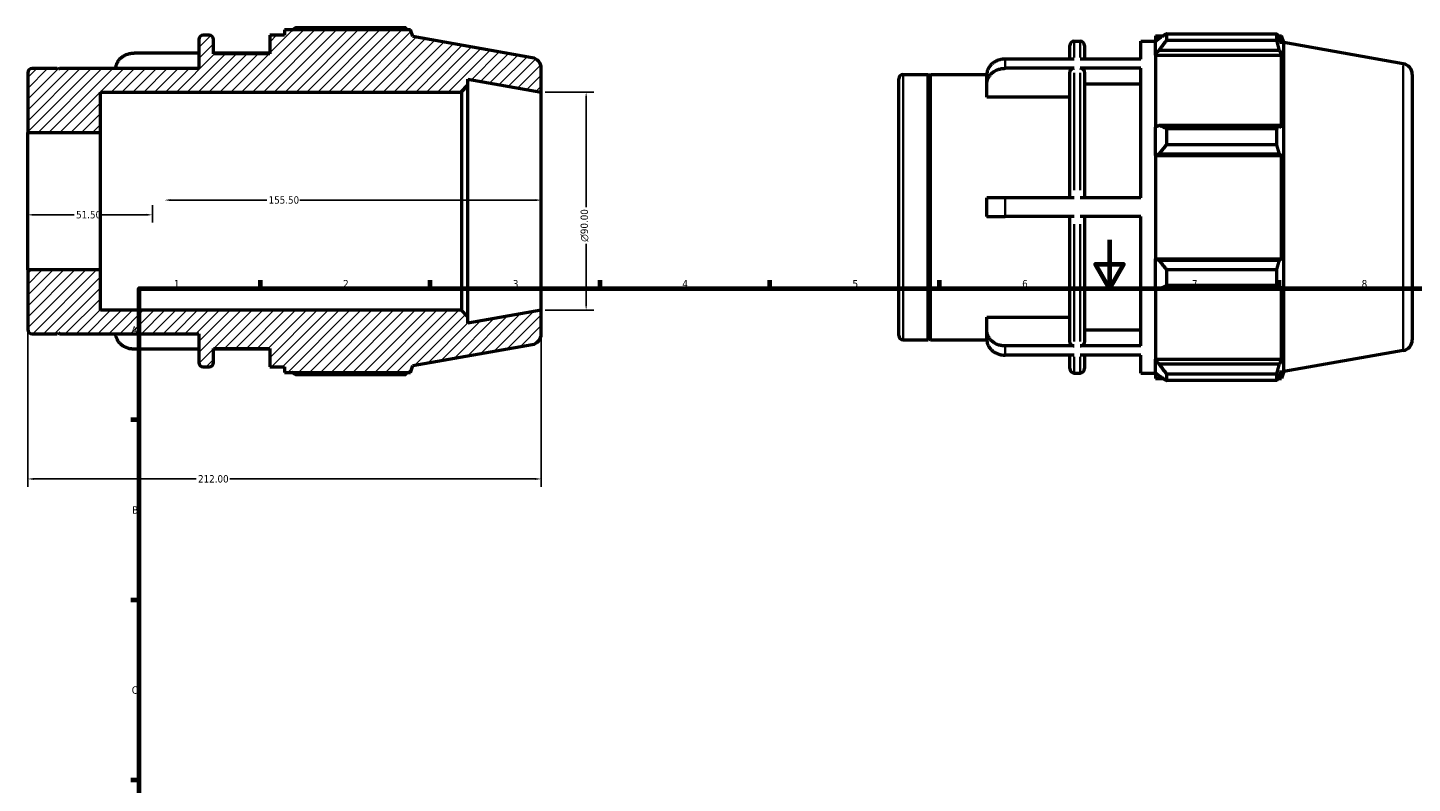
# Model space of a CAD drawing. Header units: millimetres. Extents: x -26 to 927, y -47 to 734.
# Tile 2 of 4: x -26 to 546, y 370 to 682. Entities that reach past the tile are written whole.
import ezdxf

# ---------------------------------------------------------------- set-up
doc = ezdxf.new("R2010")
doc.units = ezdxf.units.MM
for name, color, linetype, lineweight in [('Border (ANSI)', 7, 'Continuous', 70), ('Dimension (ANSI)', 7, 'Continuous', 25), ('Hatch (ANSI)', 7, 'Continuous', 18), ('Visible (ANSI)', 7, 'Continuous', 50), ('Visible Narrow (ANSI)', 7, 'Continuous', 35)]:
    doc.layers.add(name, color=color, linetype=linetype, lineweight=lineweight)
doc.styles.add('Note Text (ANSI)', font='tahoma.ttf')
doc.dimstyles.new('Default - mm (ANSI)', dxfattribs={"dimtxt": 3.048, "dimasz": 2.5, "dimexe": 3.175, "dimexo": 1.6002, "dimgap": 0.8, "dimtad": 0, "dimtoh": 1, "dimrnd": 1e-08, "dimzin": 4, "dimdsep": 46, "dimtxsty": 'Note Text (ANSI)', "dimcen": 0.09, "dimdle": 10, "dimclrd": 256, "dimclre": 256, "dimclrt": 256, "dimadec": 1, "dimazin": 1, "dimtfac": 1, "dimtofl": 0, "dimtmove": 0, "dimatfit": 3, "dimfxl": 1, "dimtolj": 1, "dimtzin": 4, "dimlwd": -1, "dimlwe": -1, "dimarcsym": 0})

# ---------------------------------------------------------------- blocks, each defined once
blk = doc.blocks.new('Borders Default Border')
at = {"layer": 'Border (ANSI)'}
for p, q in [((70.08, 574), (70.08, 577.45)), ((140.17, 574), (140.17, 577.45)), ((210.25, 574), (210.25, 577.45)), ((280.33, 574), (280.33, 577.45)), ((350.42, 574), (350.42, 577.45)), ((490.58, 574), (490.58, 577.45)), ((20, 519.75), (16.55, 519.75)), ((20, 445.5), (16.55, 445.5)), ((20, 371.25), (16.55, 371.25))]:
    blk.add_line(p, q, dxfattribs=at)
at = {"layer": 'Border (ANSI)', "flags": 128}
for points in [[(420.5, 594), (420.5, 574), (414.73, 584), (426.27, 584), (420.5, 574)], [(20, 20), (20, 574), (821, 574), (821, 20), (20, 20)]]:
    blk.add_lwpolyline(points, dxfattribs=at)
at = {"layer": 'Border (ANSI)', "char_height": 3.05, "attachment_point": 7, "style": 'Note Text (ANSI)'}
for s, insert in [('1', (34.35, 574.4)), ('2', (104.2, 574.4)), ('3', (174.26, 574.34)), ('4', (244.23, 574.4)), ('5', (314.48, 574.34)), ('6', (384.49, 574.34)), ('7', (454.6, 574.4)), ('8', (524.63, 574.33)), ('A', (16.78, 555.35)), ('B', (17.15, 481.1)), ('C', (16.95, 406.8))]:
    blk.add_mtext(s, dxfattribs=dict(at, insert=insert))
blk = doc.blocks.new('*D7')
at = {"layer": 'Defpoints', "color": 0, "transparency": 16777216}
for p in [(186, 655), (186, 565), (204.51, 565)]:
    blk.add_point(p, dxfattribs=at)
at = {"layer": 'Dimension (ANSI)', "transparency": 16777216}
for p, q in [((187.6, 655), (207.69, 655)), ((204.51, 652.5), (204.51, 607.57)), ((204.51, 567.5), (204.51, 592.43)), ((187.6, 565), (207.69, 565))]:
    blk.add_line(p, q, dxfattribs=at)
for points in [[(204.1, 652.5), (204.93, 652.5), (204.51, 655)], [(204.1, 567.5), (204.93, 567.5), (204.51, 565)]]:
    blk.add_solid(points, dxfattribs=at)
at = {"layer": 'Dimension (ANSI)', "transparency": 16777216, "insert": (202.22, 593.23), "char_height": 3.048, "attachment_point": 1, "rotation": 90, "style": 'Note Text (ANSI)'}
blk.add_mtext('\\A1;\\fAIGDT|b0|i0;\\H3.0480;\\ln\\fTahoma|b0|i0;\\H3.0480;90.00', dxfattribs=at)
blk = doc.blocks.new('*D8')
at = {"layer": 'Defpoints', "color": 0, "transparency": 16777216}
for p in [(-26, 581.67), (186, 565), (-26, 495.43)]:
    blk.add_point(p, dxfattribs=at)
at = {"layer": 'Dimension (ANSI)', "transparency": 16777216}
for p, q in [((-26, 580.07), (-26, 492.25)), ((186, 563.4), (186, 492.25)), ((-23.5, 495.43), (43.54, 495.43)), ((183.5, 495.43), (57.46, 495.43))]:
    blk.add_line(p, q, dxfattribs=at)
for points in [[(-23.5, 495.84), (-23.5, 495.01), (-26, 495.43)], [(183.5, 495.84), (183.5, 495.01), (186, 495.43)]]:
    blk.add_solid(points, dxfattribs=at)
at = {"layer": 'Dimension (ANSI)', "transparency": 16777216, "insert": (44.34, 497.01), "char_height": 3.048, "attachment_point": 1, "style": 'Note Text (ANSI)'}
blk.add_mtext('\\A1;212.00', dxfattribs=at)
blk = doc.blocks.new('*D9')
at = {"layer": 'Defpoints', "color": 0, "transparency": 16777216}
for p in [(30.5, 610.43), (30.5, 610), (186, 610)]:
    blk.add_point(p, dxfattribs=at)
at = {"layer": 'Dimension (ANSI)', "transparency": 16777216}
for p, q in [((33, 610.43), (72.66, 610.43)), ((183.5, 610.43), (86.34, 610.43))]:
    blk.add_line(p, q, dxfattribs=at)
for points in [[(33, 610.84), (33, 610.01), (30.5, 610.43)], [(183.5, 610.84), (183.5, 610.01), (186, 610.43)]]:
    blk.add_solid(points, dxfattribs=at)
at = {"layer": 'Dimension (ANSI)', "transparency": 16777216, "insert": (73.46, 612.01), "char_height": 3.048, "attachment_point": 1, "style": 'Note Text (ANSI)'}
blk.add_mtext('\\A1;155.50', dxfattribs=at)
blk = doc.blocks.new('*D10')
at = {"layer": 'Defpoints', "color": 0, "transparency": 16777216}
for p in [(-26, 610), (25.5, 610), (25.5, 604.35)]:
    blk.add_point(p, dxfattribs=at)
at = {"layer": 'Dimension (ANSI)', "transparency": 16777216}
for p, q in [((25.5, 608.4), (25.5, 601.18)), ((-23.5, 604.35), (-6.8, 604.35)), ((23, 604.35), (4.8, 604.35))]:
    blk.add_line(p, q, dxfattribs=at)
for points in [[(-23.5, 604.77), (-23.5, 603.93), (-26, 604.35)], [(23, 604.77), (23, 603.93), (25.5, 604.35)]]:
    blk.add_solid(points, dxfattribs=at)
at = {"layer": 'Dimension (ANSI)', "transparency": 16777216, "insert": (-6, 605.94), "char_height": 3.048, "attachment_point": 1, "style": 'Note Text (ANSI)'}
blk.add_mtext('\\A1;51.50', dxfattribs=at)

msp = doc.modelspace()

# ---------------------------------------------------------------- hatches: boundary and pattern name
at = {"layer": 'Hatch (ANSI)'}
h = msp.add_hatch(dxfattribs=at)
h.set_pattern_fill('ANSI31', color=256, scale=25.4, style=0)
h.set_pattern_definition([(45, (0, 0), (-2.245064, 2.245064), [])])
edge = h.paths.add_edge_path()
edge.add_ellipse((181.5, 555.2759), major_axis=(0.7814, -4.4316), ratio=1, start_angle=0, end_angle=80)
edge.add_line((186, 555.2759), (186, 565))
edge.add_line((186, 565), (155.7143, 559.6598))
edge.add_line((155.7143, 559.6598), (155.7143, 562.3))
edge.add_line((155.7143, 562.3), (153.0143, 565))
edge.add_line((153.0143, 565), (4, 565))
edge.add_line((4, 565), (4, 581.672))
edge.add_line((4, 581.672), (-26, 581.672))
edge.add_line((-26, 581.672), (-26, 557.08))
edge.add_ellipse((-24.2, 557.08), major_axis=(-1.8, 0), ratio=1, start_angle=0, end_angle=90)
edge.add_line((-24.2, 555.28), (-13.9, 555.28))
edge.add_line((-13.9, 555.28), (-13.4, 555.78))
edge.add_line((-13.4, 555.78), (-12.9, 555.28))
edge.add_line((-12.9, 555.28), (44.6667, 555.28))
edge.add_line((44.6667, 555.28), (44.6667, 543.4))
edge.add_ellipse((46.4667, 543.4), major_axis=(-1.8, 0), ratio=1, start_angle=0, end_angle=90)
edge.add_line((46.4667, 541.6), (48.9238, 541.6))
edge.add_ellipse((48.9238, 543.4), major_axis=(0, -1.8), ratio=1, start_angle=0, end_angle=90)
edge.add_line((50.7238, 543.4), (50.7238, 549.2))
edge.add_line((50.7238, 549.2), (73.9429, 549.2))
edge.add_line((73.9429, 549.2), (73.9429, 541.6))
edge.add_line((73.9429, 541.6), (80, 541.6))
edge.add_line((80, 541.6), (80, 539.32))
edge.add_line((80, 539.32), (131.9683, 539.32))
edge.add_line((131.9683, 539.32), (133, 542.1547))
edge.add_line((133, 542.1547), (182.2814, 550.8443))
edge = h.paths.add_edge_path()
edge.add_ellipse((181.5, 664.7241), major_axis=(4.5, 0), ratio=1, start_angle=0, end_angle=80)
edge.add_line((182.2814, 669.1557), (133, 677.8453))
edge.add_line((133, 677.8453), (131.9683, 680.68))
edge.add_line((131.9683, 680.68), (80, 680.68))
edge.add_line((80, 680.68), (80, 678.4))
edge.add_line((80, 678.4), (73.9429, 678.4))
edge.add_line((73.9429, 678.4), (73.9429, 670.8))
edge.add_line((73.9429, 670.8), (50.7238, 670.8))
edge.add_line((50.7238, 670.8), (50.7238, 676.6))
edge.add_ellipse((48.9238, 676.6), major_axis=(1.8, 0), ratio=1, start_angle=0, end_angle=90)
edge.add_line((48.9238, 678.4), (46.4667, 678.4))
edge.add_ellipse((46.4667, 676.6), major_axis=(0, 1.8), ratio=1, start_angle=0, end_angle=90)
edge.add_line((44.6667, 676.6), (44.6667, 664.72))
edge.add_line((44.6667, 664.72), (-12.9, 664.72))
edge.add_line((-12.9, 664.72), (-13.4, 664.22))
edge.add_line((-13.4, 664.22), (-13.9, 664.72))
edge.add_line((-13.9, 664.72), (-24.2, 664.72))
edge.add_ellipse((-24.2, 662.92), major_axis=(0, 1.8), ratio=1, start_angle=0, end_angle=90)
edge.add_line((-26, 662.92), (-26, 638.328))
edge.add_line((-26, 638.328), (4, 638.328))
edge.add_line((4, 638.328), (4, 655))
edge.add_line((4, 655), (153.0143, 655))
edge.add_line((153.0143, 655), (155.7143, 657.7))
edge.add_line((155.7143, 657.7), (155.7143, 660.3402))
edge.add_line((155.7143, 660.3402), (186, 655))
edge.add_line((186, 655), (186, 664.7241))

# ---------------------------------------------------------------- linework, layer by layer
at = {"layer": 'Visible (ANSI)'}
for p, q in [((131.9683, 680.68), (80, 680.68)), ((80, 680.68), (80, 678.4)), ((130.0319, 681.5105), (84.56, 681.5105)), ((133, 677.8453), (131.9683, 680.68)), ((44.6667, 676.6), (44.6667, 664.72)), ((48.9238, 678.4), (46.4667, 678.4)), ((50.7238, 670.8), (50.7238, 676.6)), ((80, 678.4), (73.9429, 678.4)), ((73.9429, 678.4), (73.9429, 670.8)), ((182.2814, 669.1557), (133, 677.8453)), ((405.9979, 675.9246), (408.455, 675.9246)), ((433.4741, 668.5693), (433.4741, 675.9246)), ((433.4741, 675.9246), (439.5312, 675.9246)), ((439.5312, 678.2046), (439.5312, 675.6582)), ((439.5312, 678.2046), (442.7666, 678.2046)), ((441.0512, 677.1078), (439.5312, 675.6582)), ((439.5312, 670.8927), (439.5312, 675.6582)), ((444.0912, 679.0352), (444.0912, 676.287)), ((444.0912, 679.0352), (489.5632, 679.0352)), ((489.5632, 676.287), (444.0912, 676.287)), ((489.5632, 676.287), (489.5632, 679.0352)), ((490.0453, 678.2046), (491.4995, 678.2046)), ((491.4995, 674.9333), (490.6696, 677.1078)), ((492.5312, 675.37), (491.4995, 678.2046)), ((491.4995, 674.9333), (491.4995, 678.2046)), ((492.5312, 539.6793), (492.5312, 675.37)), ((541.8126, 666.6803), (492.5312, 675.37)), ((44.6667, 671.0447), (17.9429, 671.0447)), ((73.9429, 671.0447), (50.7238, 671.0447)), ((73.9429, 670.8), (50.7238, 670.8)), ((404.1979, 668.5693), (404.1979, 674.1246)), ((410.255, 674.1246), (410.255, 668.5693)), ((439.5312, 670.8927), (441.0512, 672.2409)), ((439.5312, 670.2186), (439.5312, 670.8927)), ((439.5312, 670.2186), (439.5312, 640.5119)), ((439.5312, 670.2186), (491.4995, 670.2186)), ((441.0512, 672.2409), (490.6696, 672.2409)), ((490.6696, 672.2409), (491.4995, 670.2186)), ((491.4995, 640.161), (491.4995, 670.2186)), ((-13.9, 664.72), (-24.2, 664.72)), ((-13.4, 664.22), (-13.9, 664.72)), ((-12.9, 664.72), (-13.4, 664.22)), ((44.6667, 664.72), (-12.9, 664.72)), ((186, 655), (186, 664.7241)), ((405.9979, 668.5693), (377.4741, 668.5693)), ((405.9979, 664.7693), (377.4741, 664.7693)), ((404.1979, 611.3246), (404.1979, 663.208)), ((433.4741, 668.5693), (408.455, 668.5693)), ((433.4741, 664.7693), (408.455, 664.7693)), ((410.255, 663.208), (410.255, 611.3246)), ((433.4741, 611.3246), (433.4741, 664.7693)), ((-26, 662.92), (-26, 638.328)), ((153.0143, 655), (155.7143, 657.7)), ((155.7143, 657.7), (155.7143, 660.3402)), ((155.7143, 660.3402), (186, 655)), ((155.7143, 562.3), (155.7143, 657.7)), ((333.5312, 554.6046), (333.5312, 660.4446)), ((335.3312, 662.2446), (345.6312, 662.2446)), ((345.6312, 552.8046), (345.6312, 662.2446)), ((346.1312, 661.7446), (345.6312, 662.2446)), ((346.1312, 661.7446), (346.6312, 662.2446)), ((346.1312, 553.3046), (346.1312, 661.7446)), ((346.6312, 552.8046), (346.6312, 662.2446)), ((346.6312, 662.2446), (369.8804, 662.2446)), ((369.8741, 658.176), (369.8741, 661.976)), ((369.8741, 652.8991), (369.8741, 658.176)), ((433.4741, 658.176), (410.255, 658.176)), ((545.5312, 662.2487), (545.5312, 552.8006)), ((4, 638.328), (4, 655)), ((4, 655), (153.0143, 655)), ((153.0143, 655), (153.0143, 565)), ((186, 565), (186, 655)), ((404.1979, 652.8991), (369.8741, 652.8991)), ((441.0512, 641.2138), (439.5312, 640.5119)), ((439.5312, 629.007), (439.5312, 640.5119)), ((490.6696, 641.2138), (441.0512, 641.2138)), ((491.4995, 640.161), (490.6696, 641.2138)), ((-26, 638.328), (4, 638.328)), ((-26, 581.672), (-26, 638.328)), ((4, 581.672), (4, 638.328)), ((444.0912, 639.8935), (444.0912, 633.2587)), ((444.0912, 639.8935), (489.5632, 639.8935)), ((489.5632, 633.2587), (489.5632, 639.8935)), ((439.5312, 629.007), (441.0512, 629.4641)), ((439.5312, 628.7785), (439.5312, 629.007)), ((439.5312, 628.7785), (439.5312, 586.2707)), ((439.5312, 628.7785), (491.4995, 628.7785)), ((441.0512, 629.4641), (490.6696, 629.4641)), ((489.5632, 633.2587), (444.0912, 633.2587)), ((490.6696, 629.4641), (491.4995, 628.7785)), ((491.4995, 586.2707), (491.4995, 628.7785)), ((369.8741, 603.7246), (369.8741, 611.3246)), ((405.9979, 611.3246), (377.4741, 611.3246)), ((433.4741, 611.3246), (408.455, 611.3246)), ((405.9979, 603.7246), (377.4741, 603.7246)), ((404.1979, 551.8413), (404.1979, 603.7246)), ((433.4741, 603.7246), (408.455, 603.7246)), ((410.255, 603.7246), (410.255, 551.8413)), ((433.4741, 550.28), (433.4741, 603.7246)), ((439.5312, 586.0422), (439.5312, 586.2707)), ((439.5312, 586.2707), (491.4995, 586.2707)), ((439.5312, 574.5373), (439.5312, 586.0422)), ((441.0512, 585.5851), (439.5312, 586.0422)), ((490.6696, 585.5851), (441.0512, 585.5851)), ((491.4995, 586.2707), (490.6696, 585.5851)), ((4, 581.672), (-26, 581.672)), ((-26, 581.672), (-26, 557.08)), ((4, 565), (4, 581.672)), ((444.0912, 581.7905), (444.0912, 575.1558)), ((444.0912, 581.7905), (489.5632, 581.7905)), ((489.5632, 575.1558), (489.5632, 581.7905)), ((439.5312, 574.5373), (441.0512, 573.8354)), ((439.5312, 574.5373), (439.5312, 544.8307)), ((441.0512, 573.8354), (490.6696, 573.8354)), ((489.5632, 575.1558), (444.0912, 575.1558)), ((490.6696, 573.8354), (491.4995, 574.8882)), ((491.4995, 544.8307), (491.4995, 574.8882)), ((153.0143, 565), (4, 565)), ((155.7143, 562.3), (153.0143, 565)), ((186, 565), (155.7143, 559.6598)), ((155.7143, 559.6598), (155.7143, 562.3)), ((186, 555.2759), (186, 565)), ((369.8741, 556.8732), (369.8741, 562.1501)), ((369.8741, 562.1501), (404.1979, 562.1501)), ((-24.2, 555.28), (-13.9, 555.28)), ((-13.9, 555.28), (-13.4, 555.78)), ((-13.4, 555.78), (-12.9, 555.28)), ((-12.9, 555.28), (44.6667, 555.28)), ((44.6667, 555.28), (44.6667, 543.4)), ((369.8741, 553.0732), (369.8741, 556.8732)), ((410.255, 556.8732), (433.4741, 556.8732)), ((44.6667, 548.9553), (17.9429, 548.9553)), ((50.7238, 543.4), (50.7238, 549.2)), ((50.7238, 549.2), (73.9429, 549.2)), ((73.9429, 548.9553), (50.7238, 548.9553)), ((73.9429, 549.2), (73.9429, 541.6)), ((133, 542.1547), (182.2814, 550.8443)), ((335.3312, 552.8046), (345.6312, 552.8046)), ((346.1312, 553.3046), (345.6312, 552.8046)), ((346.1312, 553.3046), (346.6312, 552.8046)), ((346.6312, 552.8046), (369.8804, 552.8046)), ((405.9979, 550.28), (377.4741, 550.28)), ((433.4741, 550.28), (408.455, 550.28)), ((405.9979, 546.48), (377.4741, 546.48)), ((404.1979, 540.9246), (404.1979, 546.48)), ((433.4741, 546.48), (408.455, 546.48)), ((410.255, 546.48), (410.255, 540.9246)), ((433.4741, 539.1246), (433.4741, 546.48)), ((439.5312, 544.1566), (439.5312, 544.8307)), ((439.5312, 544.8307), (491.4995, 544.8307)), ((439.5312, 539.3911), (439.5312, 544.1566)), ((441.0512, 542.8083), (439.5312, 544.1566)), ((491.4995, 544.8307), (490.6696, 542.8083)), ((541.8126, 548.3689), (492.5312, 539.6793)), ((46.4667, 541.6), (48.9238, 541.6)), ((73.9429, 541.6), (80, 541.6)), ((80, 541.6), (80, 539.32)), ((80, 539.32), (131.9683, 539.32)), ((84.56, 538.4895), (130.0319, 538.4895)), ((131.9683, 539.32), (133, 542.1547)), ((405.9979, 539.1246), (408.455, 539.1246)), ((433.4741, 539.1246), (439.5312, 539.1246)), ((439.5312, 539.3911), (441.0512, 537.9414)), ((439.5312, 539.3911), (439.5312, 536.8446)), ((490.6696, 542.8083), (441.0512, 542.8083)), ((444.0912, 538.7623), (444.0912, 536.0141)), ((444.0912, 538.7623), (489.5632, 538.7623)), ((489.5632, 536.0141), (489.5632, 538.7623)), ((490.6696, 537.9414), (491.4995, 540.1159)), ((491.4995, 536.8446), (491.4995, 540.1159)), ((492.5312, 539.6793), (491.4995, 536.8446)), ((439.5312, 536.8446), (442.7666, 536.8446)), ((489.5632, 536.0141), (444.0912, 536.0141)), ((490.0453, 536.8446), (491.4995, 536.8446))]:
    msp.add_line(p, q, dxfattribs=at)
for centre, radius, start, end in [((46.4667, 676.6), 1.8, 90, 180), ((48.9238, 676.6), 1.8, 0, 90), ((405.9979, 674.1246), 1.8, 90, 180), ((408.455, 674.1246), 1.8, 0, 90), ((181.5, 664.7241), 4.5, 0, 80), ((-24.2, 662.92), 1.8, 90, 180), ((541.0312, 662.2487), 4.5, 0, 80), ((335.3312, 660.4446), 1.8, 90, 180), ((-24.2, 557.08), 1.8, 180, 270), ((181.5, 555.2759), 4.5, 280, 0), ((335.3312, 554.6046), 1.8, 180, 270), ((541.0312, 552.8006), 4.5, 280, 0), ((46.4667, 543.4), 1.8, 180, 270), ((48.9238, 543.4), 1.8, 270, 0), ((405.9979, 540.9246), 1.8, 180, 270), ((408.455, 540.9246), 1.8, 270, 0)]:
    msp.add_arc(centre, radius, start, end, dxfattribs=at)
for points, weights in [([(83.2354, 680.68), (83.8866, 681.0916), (84.56, 681.5105)], [1.00945737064, 1.01109892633, 1.01259310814]), ([(130.514, 680.68), (130.2771, 681.0916), (130.0319, 681.5105)], [1.00085899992, 1.0005035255, 1]), ([(444.0912, 679.0352), (442.5104, 678.0518), (441.0512, 677.1078)], [1.01259310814, 1.00909273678, 1.00478356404]), ([(441.0512, 672.2409), (442.5104, 674.2227), (444.0912, 676.287)], [1.00478356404, 1.00909273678, 1.01259310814]), ([(489.5632, 679.0352), (490.1385, 678.0518), (490.6696, 677.1078)], [1, 1.00118274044, 1.00154862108]), ([(490.6696, 672.2409), (490.1385, 674.2227), (489.5632, 676.287)], [1.00154862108, 1.00118274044, 1]), ([(444.0912, 639.8935), (442.5104, 640.5671), (441.0512, 641.2138)], [1.01259310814, 1.00909273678, 1.00478356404]), ([(489.5632, 639.8935), (490.1385, 640.5671), (490.6696, 641.2138)], [1, 1.00118274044, 1.00154862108]), ([(441.0512, 629.4641), (442.5104, 631.3227), (444.0912, 633.2587)], [1.00478356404, 1.00909273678, 1.01259310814]), ([(490.6696, 629.4641), (490.1385, 631.3227), (489.5632, 633.2587)], [1.00154862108, 1.00118274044, 1]), ([(444.0912, 581.7905), (442.5104, 583.7266), (441.0512, 585.5851)], [1.01259310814, 1.00909273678, 1.00478356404]), ([(489.5632, 581.7905), (490.1385, 583.7266), (490.6696, 585.5851)], [1, 1.00118274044, 1.00154862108]), ([(441.0512, 573.8354), (442.5104, 574.4821), (444.0912, 575.1558)], [1.00478356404, 1.00909273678, 1.01259310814]), ([(490.6696, 573.8354), (490.1385, 574.4821), (489.5632, 575.1558)], [1.00154862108, 1.00118274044, 1]), ([(84.56, 538.4895), (83.8866, 538.9084), (83.2354, 539.32)], [1.01259310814, 1.01109892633, 1.00945737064]), ([(130.0319, 538.4895), (130.2771, 538.9084), (130.514, 539.32)], [1, 1.0005035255, 1.00085899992]), ([(444.0912, 538.7623), (442.5104, 540.8266), (441.0512, 542.8083)], [1.01259310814, 1.00909273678, 1.00478356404]), ([(441.0512, 537.9414), (442.5104, 536.9974), (444.0912, 536.0141)], [1.00478356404, 1.00909273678, 1.01259310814]), ([(489.5632, 538.7623), (490.1385, 540.8266), (490.6696, 542.8083)], [1, 1.00118274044, 1.00154862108]), ([(490.6696, 537.9414), (490.1385, 536.9974), (489.5632, 536.0141)], [1.00154862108, 1.00118274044, 1])]:
    msp.add_rational_spline(points, weights, degree=2, dxfattribs=at)
for points, knots in [([(10.3494, 664.72), (10.3654, 665.0502), (10.4107, 665.3973), (10.589, 666.1741), (10.7424, 666.6003), (11.1017, 667.3523), (11.3406, 667.7474), (11.9091, 668.4851), (12.2388, 668.8277), (12.9022, 669.4028), (13.297, 669.6884), (14.1473, 670.1809), (14.6028, 670.3879), (15.4692, 670.6989), (15.9597, 670.8317), (16.9622, 671.0046), (17.4741, 671.0447), (17.9429, 671.0447)], [-1.09606658, -1.09606658, -1.09606658, -1.09606658, -0.98548924, -0.98548924, -0.84445001, -0.84445001, -0.70356967, -0.70356967, -0.56268932, -0.56268932, -0.42196131, -0.42196131, -0.2812333, -0.2812333, -0.14061665, -0.14061665, 0, 0, 0, 0]), ([(377.4741, 668.5693), (377.0054, 668.5693), (376.4935, 668.5292), (375.491, 668.3563), (375.0004, 668.2236), (374.1341, 667.9125), (373.6786, 667.7055), (372.8283, 667.213), (372.4334, 666.9274), (371.77, 666.3523), (371.4403, 666.0097), (370.8718, 665.272), (370.633, 664.8769), (370.2736, 664.125), (370.1202, 663.6987), (369.9204, 662.8278), (369.8741, 662.3832), (369.8741, 661.976)], [0, 0, 0, 0, 0.14061665, 0.14061665, 0.2812333, 0.2812333, 0.42196131, 0.42196131, 0.56268932, 0.56268932, 0.70356967, 0.70356967, 0.84445001, 0.84445001, 0.98548924, 0.98548924, 1.12652848, 1.12652848, 1.12652848, 1.12652848]), ([(369.8741, 658.176), (369.8741, 658.5832), (369.9204, 659.0278), (370.1202, 659.8987), (370.2736, 660.325), (370.633, 661.0769), (370.8718, 661.472), (371.4403, 662.2097), (371.77, 662.5523), (372.4334, 663.1274), (372.8283, 663.413), (373.6786, 663.9055), (374.1341, 664.1125), (375.0004, 664.4236), (375.491, 664.5563), (376.4935, 664.7292), (377.0054, 664.7693), (377.4741, 664.7693)], [-1.12652848, -1.12652848, -1.12652848, -1.12652848, -0.98548924, -0.98548924, -0.84445001, -0.84445001, -0.70356967, -0.70356967, -0.56268932, -0.56268932, -0.42196131, -0.42196131, -0.2812333, -0.2812333, -0.14061665, -0.14061665, 0, 0, 0, 0]), ([(405.9979, 664.7693), (405.7759, 664.7693), (405.5145, 664.7242), (405.1042, 664.5769), (404.8825, 664.4485), (404.5683, 664.1761), (404.4201, 663.9838), (404.2499, 663.6277), (404.1979, 663.4008), (404.1979, 663.208)], [0, 0, 0, 0, 0.066609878, 0.066609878, 0.133272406, 0.133272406, 0.200000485, 0.200000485, 0.266785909, 0.266785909, 0.266785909, 0.266785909]), ([(410.255, 663.208), (410.255, 663.4008), (410.203, 663.6277), (410.0328, 663.9838), (409.8846, 664.1761), (409.5704, 664.4485), (409.3487, 664.5769), (408.9384, 664.7242), (408.6771, 664.7693), (408.455, 664.7693)], [-0.266785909, -0.266785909, -0.266785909, -0.266785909, -0.200000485, -0.200000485, -0.133272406, -0.133272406, -0.066609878, -0.066609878, 0, 0, 0, 0]), ([(377.4741, 611.3246), (377.0054, 611.3246), (376.4935, 611.3246), (375.491, 611.3246), (375.0004, 611.3246), (374.1341, 611.3246), (373.6786, 611.3246), (372.8283, 611.3246), (372.4334, 611.3246), (371.77, 611.3246), (371.4403, 611.3246), (370.8718, 611.3246), (370.633, 611.3246), (370.2736, 611.3246), (370.1202, 611.3246), (369.9204, 611.3246), (369.8741, 611.3246), (369.8741, 611.3246)], [0, 0, 0, 0, 0.14061665, 0.14061665, 0.2812333, 0.2812333, 0.42196131, 0.42196131, 0.56268932, 0.56268932, 0.70356967, 0.70356967, 0.84445001, 0.84445001, 0.98548924, 0.98548924, 1.12652848, 1.12652848, 1.12652848, 1.12652848]), ([(369.8741, 603.7246), (369.8741, 603.7246), (369.9204, 603.7246), (370.1202, 603.7246), (370.2736, 603.7246), (370.633, 603.7246), (370.8718, 603.7246), (371.4403, 603.7246), (371.77, 603.7246), (372.4334, 603.7246), (372.8283, 603.7246), (373.6786, 603.7246), (374.1341, 603.7246), (375.0004, 603.7246), (375.491, 603.7246), (376.4935, 603.7246), (377.0054, 603.7246), (377.4741, 603.7246)], [-1.12652848, -1.12652848, -1.12652848, -1.12652848, -0.98548924, -0.98548924, -0.84445001, -0.84445001, -0.70356967, -0.70356967, -0.56268932, -0.56268932, -0.42196131, -0.42196131, -0.2812333, -0.2812333, -0.14061665, -0.14061665, 0, 0, 0, 0]), ([(17.9429, 548.9553), (17.4741, 548.9553), (16.9622, 548.9954), (15.9597, 549.1683), (15.4692, 549.3011), (14.6028, 549.6121), (14.1473, 549.8191), (13.297, 550.3116), (12.9022, 550.5972), (12.2388, 551.1723), (11.9091, 551.5149), (11.3406, 552.2526), (11.1017, 552.6477), (10.7424, 553.3997), (10.589, 553.8259), (10.4107, 554.6027), (10.3654, 554.9498), (10.3494, 555.28)], [0, 0, 0, 0, 0.14061665, 0.14061665, 0.2812333, 0.2812333, 0.42196131, 0.42196131, 0.56268932, 0.56268932, 0.70356967, 0.70356967, 0.84445001, 0.84445001, 0.98548924, 0.98548924, 1.09606658, 1.09606658, 1.09606658, 1.09606658]), ([(377.4741, 550.28), (377.0054, 550.28), (376.4935, 550.3201), (375.491, 550.4929), (375.0004, 550.6257), (374.1341, 550.9367), (373.6786, 551.1437), (372.8283, 551.6363), (372.4334, 551.9218), (371.77, 552.4969), (371.4403, 552.8395), (370.8718, 553.5772), (370.633, 553.9723), (370.2736, 554.7243), (370.1202, 555.1505), (369.9204, 556.0214), (369.8741, 556.4661), (369.8741, 556.8732)], [0, 0, 0, 0, 0.14061665, 0.14061665, 0.2812333, 0.2812333, 0.42196131, 0.42196131, 0.56268932, 0.56268932, 0.70356967, 0.70356967, 0.84445001, 0.84445001, 0.98548924, 0.98548924, 1.12652848, 1.12652848, 1.12652848, 1.12652848]), ([(369.8741, 553.0732), (369.8741, 552.6661), (369.9204, 552.2214), (370.1202, 551.3505), (370.2736, 550.9243), (370.633, 550.1723), (370.8718, 549.7772), (371.4403, 549.0395), (371.77, 548.6969), (372.4334, 548.1218), (372.8283, 547.8363), (373.6786, 547.3437), (374.1341, 547.1367), (375.0004, 546.8257), (375.491, 546.6929), (376.4935, 546.5201), (377.0054, 546.48), (377.4741, 546.48)], [-1.12652848, -1.12652848, -1.12652848, -1.12652848, -0.98548924, -0.98548924, -0.84445001, -0.84445001, -0.70356967, -0.70356967, -0.56268932, -0.56268932, -0.42196131, -0.42196131, -0.2812333, -0.2812333, -0.14061665, -0.14061665, 0, 0, 0, 0]), ([(404.1979, 551.8413), (404.1979, 551.6485), (404.2499, 551.4216), (404.4201, 551.0655), (404.5683, 550.8732), (404.8825, 550.6008), (405.1042, 550.4724), (405.5145, 550.325), (405.7759, 550.28), (405.9979, 550.28)], [-0.266785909, -0.266785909, -0.266785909, -0.266785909, -0.200000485, -0.200000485, -0.133272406, -0.133272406, -0.066609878, -0.066609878, 0, 0, 0, 0]), ([(408.455, 550.28), (408.6771, 550.28), (408.9384, 550.325), (409.3487, 550.4724), (409.5704, 550.6008), (409.8846, 550.8732), (410.0328, 551.0655), (410.203, 551.4216), (410.255, 551.6485), (410.255, 551.8413)], [0, 0, 0, 0, 0.066609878, 0.066609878, 0.133272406, 0.133272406, 0.200000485, 0.200000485, 0.266785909, 0.266785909, 0.266785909, 0.266785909])]:
    msp.add_open_spline(points, degree=3, knots=knots, dxfattribs=at)
at = {"layer": 'Visible Narrow (ANSI)'}
for p, q in [((405.9979, 675.9059), (405.9979, 669.2746)), ((408.455, 669.2746), (408.455, 675.9059)), ((377.4741, 668.3968), (377.4741, 664.9765)), ((541.8126, 549.0972), (541.8126, 665.952)), ((335.3312, 661.5709), (335.3312, 553.4783)), ((405.9979, 662.9551), (405.9979, 614.5156)), ((408.455, 614.5156), (408.455, 662.9551)), ((377.4741, 610.945), (377.4741, 604.1043)), ((405.9979, 600.5337), (405.9979, 552.0942)), ((408.455, 552.0942), (408.455, 600.5337)), ((377.4741, 550.0728), (377.4741, 546.6524)), ((405.9979, 545.7747), (405.9979, 539.1434)), ((408.455, 539.1434), (408.455, 545.7747))]:
    msp.add_line(p, q, dxfattribs=at)

# ---------------------------------------------------------------- block references
msp.add_blockref('Borders Default Border', (0, 0))

# ---------------------------------------------------------------- dimensions: what is measured, and where the dimension line sits
at = {"layer": 'Dimension (ANSI)'}
dim = msp.add_linear_dim(base=(204.514, 565), p1=(186, 655), p2=(186, 565), angle=90, text='\\fAIGDT|b0|i0;\\H3.0480;\\ln\\fTahoma|b0|i0;\\H3.0480;<>', dimstyle='Default - mm (ANSI)', override={"dimtoh": 0, "dimdec": 2, "dimtp": 0, "dimtm": 0, "dimtdec": 2, "dimatfit": 1}, dxfattribs=at)
dim.commit()
dim.dimension.update_dxf_attribs({"geometry": '*D7', "text_midpoint": (204.514, 600), "dimtype": 160})
for base, p1, p2, override, picture, middle in [((30.5, 610.4255), (186, 610), (30.5, 610), {"dimtoh": 0, "dimdec": 2, "dimse1": 1, "dimse2": 1, "dimtp": 0, "dimtm": 0, "dimtdec": 2, "dimatfit": 1}, '*D9', (79.5, 610.4255)), ((25.5, 604.3501), (-26, 610), (25.5, 610), {"dimtoh": 0, "dimdec": 2, "dimse1": 1, "dimtp": 0, "dimtm": 0, "dimtdec": 2, "dimatfit": 1}, '*D10', (-1, 604.3501)), ((-26, 495.4263), (186, 565), (-26, 581.672), {"dimtoh": 0, "dimdec": 2, "dimtp": 0, "dimtm": 0, "dimtdec": 2, "dimatfit": 1}, '*D8', (50.5, 495.4263))]:
    dim = msp.add_linear_dim(base=base, p1=p1, p2=p2, angle=180, dimstyle='Default - mm (ANSI)', override=override, dxfattribs=at)
    dim.commit()
    dim.dimension.update_dxf_attribs({"geometry": picture, "text_midpoint": middle, "dimtype": 160})

doc.saveas('drawing.dxf')
